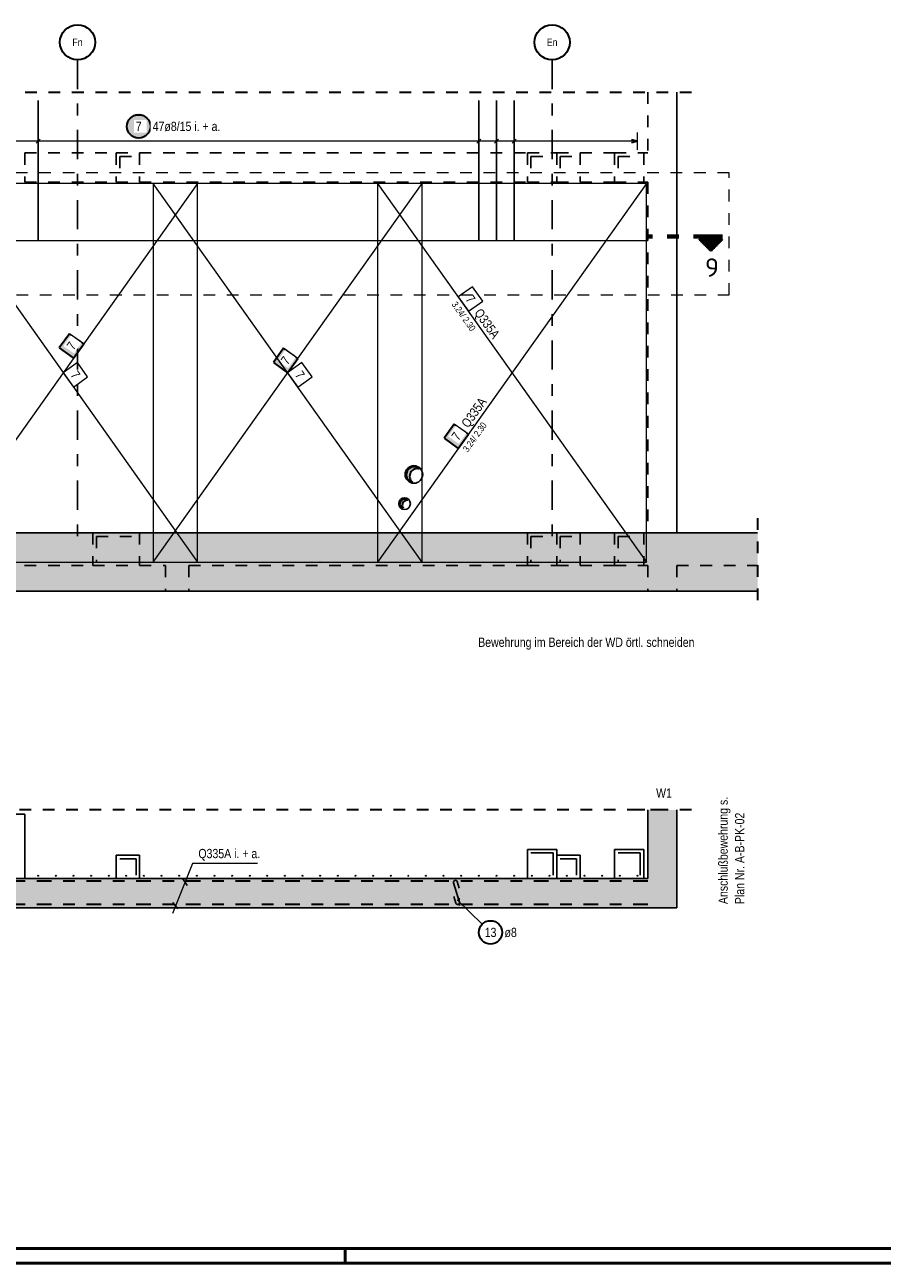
# Model space of a CAD drawing. Header units: millimetres. Extents: x 0 to 44.7, y 0 to 21.
# Tile 12 of 19: x 26.8 to 34.1, y 0 to 10.6. Entities that reach past the tile are written whole.
import ezdxf
from ezdxf.enums import TextEntityAlignment as Align

# ---------------------------------------------------------------- set-up
doc = ezdxf.new("R2010")
doc.units = ezdxf.units.MM
for name, pattern in [('DASHDOT', [1, 0.5, -0.25, 0, -0.25]), ('DASHDOTX2', [2, 1, -0.5, 0, -0.5]), ('HIDDEN', [0.375, 0.25, -0.125])]:
    doc.linetypes.add(name, pattern=pattern)
for name, color, linetype, lineweight in [('Achsen', 7, 'Continuous', 20), ('Grundebene', 7, 'Continuous', 20), ('nplo Bewehrung', 7, 'Continuous', 20)]:
    doc.layers.add(name, color=color, linetype=linetype, lineweight=lineweight)
doc.styles.add('Arial Narrow', font='ARIALN.TTF')
doc.styles.add('isocp', font='isocp', dxfattribs={"width": 1.1})

msp = doc.modelspace()

# ---------------------------------------------------------------- hatches: boundary and pattern name
at = {"lineweight": 25, "true_color": 0xffffff}
msp.add_hatch(color=7, dxfattribs=at).paths.add_polyline_path([(27.843165, 9.72635), (27.843098, 9.730189), (27.842897, 9.734024), (27.842563, 9.737849), (27.842095, 9.741659), (27.841494, 9.745452), (27.840762, 9.749221), (27.839898, 9.752962), (27.838904, 9.756671), (27.837782, 9.760342), (27.836532, 9.763973), (27.835156, 9.767557), (27.833655, 9.771091), (27.832033, 9.774571), (27.83029, 9.777992), (27.828428, 9.78135), (27.826451, 9.784642), (27.82436, 9.787862), (27.822157, 9.791007), (27.819847, 9.794073), (27.81743, 9.797057), (27.814911, 9.799955), (27.812293, 9.802763), (27.809578, 9.805478), (27.80677, 9.808096), (27.803872, 9.810615), (27.800888, 9.813032), (27.797822, 9.815342), (27.794677, 9.817545), (27.791457, 9.819636), (27.788165, 9.821613), (27.784807, 9.823475), (27.781386, 9.825218), (27.777906, 9.82684), (27.774372, 9.828341), (27.770788, 9.829717), (27.767157, 9.830967), (27.763486, 9.832089), (27.759777, 9.833083), (27.756036, 9.833947), (27.752267, 9.834679), (27.748474, 9.83528), (27.744664, 9.835748), (27.740839, 9.836082), (27.737004, 9.836283), (27.733165, 9.83635), (27.729326, 9.836283), (27.725492, 9.836082), (27.721667, 9.835748), (27.717856, 9.83528), (27.714064, 9.834679), (27.710295, 9.833947), (27.706554, 9.833083), (27.702845, 9.832089), (27.699174, 9.830967), (27.695543, 9.829717), (27.691959, 9.828341), (27.688424, 9.82684), (27.684945, 9.825218), (27.681524, 9.823475), (27.678165, 9.821613), (27.674874, 9.819636), (27.671654, 9.817545), (27.668509, 9.815342), (27.665443, 9.813032), (27.662459, 9.810615), (27.659561, 9.808096), (27.656753, 9.805478), (27.654038, 9.802763), (27.651419, 9.799955), (27.648901, 9.797057), (27.646484, 9.794073), (27.644174, 9.791007), (27.641971, 9.787862), (27.63988, 9.784642), (27.637903, 9.78135), (27.636041, 9.777992), (27.634298, 9.774571), (27.632675, 9.771091), (27.631175, 9.767557), (27.629799, 9.763973), (27.628549, 9.760342), (27.627427, 9.756671), (27.626433, 9.752962), (27.625569, 9.749221), (27.624837, 9.745452), (27.624236, 9.741659), (27.623768, 9.737849), (27.623433, 9.734024), (27.623232, 9.730189), (27.623165, 9.72635), (27.623232, 9.722511), (27.623433, 9.718677), (27.623768, 9.714852), (27.624236, 9.711041), (27.624837, 9.707249), (27.625569, 9.70348), (27.626433, 9.699739), (27.627427, 9.69603), (27.628549, 9.692359), (27.629799, 9.688728), (27.631175, 9.685144), (27.632675, 9.681609), (27.634298, 9.67813), (27.636041, 9.674709), (27.637903, 9.67135), (27.63988, 9.668059), (27.641971, 9.664839), (27.644174, 9.661694), (27.646484, 9.658628), (27.648901, 9.655644), (27.651419, 9.652746), (27.654038, 9.649938), (27.656753, 9.647223), (27.659561, 9.644604), (27.662459, 9.642086), (27.665443, 9.639669), (27.668509, 9.637359), (27.671654, 9.635156), (27.674874, 9.633065), (27.678165, 9.631088), (27.681524, 9.629226), (27.684945, 9.627483), (27.688424, 9.62586), (27.691959, 9.62436), (27.695543, 9.622984), (27.699174, 9.621734), (27.702845, 9.620612), (27.706554, 9.619618), (27.710295, 9.618754), (27.714064, 9.618022), (27.717856, 9.617421), (27.721667, 9.616953), (27.725492, 9.616618), (27.729326, 9.616417), (27.733165, 9.61635), (27.737004, 9.616417), (27.740839, 9.616618), (27.744664, 9.616953), (27.748474, 9.617421), (27.752267, 9.618022), (27.756036, 9.618754), (27.759777, 9.619618), (27.763486, 9.620612), (27.767157, 9.621734), (27.770788, 9.622984), (27.774372, 9.62436), (27.777906, 9.62586), (27.781386, 9.627483), (27.784807, 9.629226), (27.788165, 9.631088), (27.791457, 9.633065), (27.794677, 9.635156), (27.797822, 9.637359), (27.800888, 9.639669), (27.803872, 9.642086), (27.80677, 9.644604), (27.809578, 9.647223), (27.812293, 9.649938), (27.814911, 9.652746), (27.81743, 9.655644), (27.819847, 9.658628), (27.822157, 9.661694), (27.82436, 9.664839), (27.826451, 9.668059), (27.828428, 9.67135), (27.83029, 9.674709), (27.832033, 9.67813), (27.833655, 9.681609), (27.835156, 9.685144), (27.836532, 9.688728), (27.837782, 9.692359), (27.838904, 9.69603), (27.839898, 9.699739), (27.840762, 9.70348), (27.841494, 9.707249), (27.842095, 9.711041), (27.842563, 9.714852), (27.842897, 9.718677)])
at = {"lineweight": 50}
h = msp.add_hatch(dxfattribs=at)
h.set_pattern_fill('Mau', color=4, scale=0.01, angle=270, style=0, pattern_type=2)
h.set_pattern_definition([(270, (0, 0), (0.01, -2e-18), [])])
h.paths.add_polyline_path([(32.528163, 8.758196), (32.628163, 8.658196), (32.728163, 8.758196)])
at = {"lineweight": 35, "true_color": 0xffffff}
for points in [[(27.140949, 7.952788), (27.054121, 7.830474), (27.176436, 7.743646), (27.263264, 7.86596)], [(28.972215, 7.827787), (28.885387, 7.705472), (29.007701, 7.618644), (29.094529, 7.740958)]]:
    msp.add_hatch(color=7, dxfattribs=at).paths.add_polyline_path(points)
at = {"lineweight": 18, "true_color": 0xffffff}
msp.add_hatch(color=7, dxfattribs=at).paths.add_polyline_path([(30.432212, 7.179787), (30.345384, 7.057472), (30.467699, 6.970644), (30.554527, 7.092959)])
at = {"lineweight": 50, "true_color": 0xcccccc}
h = msp.add_hatch(color=254, dxfattribs=at)
h.paths.add_polyline_path([(30.135396, 6.795974), (30.134495, 6.79682), (30.133577, 6.797649), (30.132645, 6.798461), (30.131697, 6.799256), (30.130735, 6.800033), (30.129759, 6.800792), (30.128769, 6.801533), (30.127765, 6.802256), (30.126748, 6.80296), (30.125719, 6.803645), (30.124677, 6.804311), (30.123622, 6.804957), (30.122556, 6.805584), (30.121479, 6.806191), (30.120391, 6.806778), (30.119291, 6.807344), (30.118182, 6.807891), (30.117063, 6.808416), (30.115934, 6.808921), (30.114796, 6.809405), (30.113649, 6.809868), (30.112494, 6.810309), (30.111331, 6.810729), (30.11016, 6.811128), (30.108982, 6.811505), (30.107797, 6.81186), (30.106606, 6.812193), (30.10541, 6.812503), (30.104207, 6.812792), (30.102999, 6.813059), (30.101787, 6.813303), (30.10057, 6.813524), (30.09935, 6.813723), (30.098126, 6.8139), (30.096899, 6.814053), (30.095669, 6.814184), (30.094437, 6.814293), (30.093204, 6.814378), (30.091969, 6.814441), (30.090733, 6.81448), (30.089496, 6.814497), (30.088259, 6.814491), (30.087023, 6.814463), (30.085788, 6.814411), (30.084553, 6.814336), (30.08332, 6.814239), (30.08209, 6.814119), (30.080861, 6.813976), (30.079636, 6.81381), (30.078413, 6.813622), (30.077195, 6.813412), (30.07598, 6.813178), (30.07477, 6.812923), (30.073565, 6.812645), (30.072366, 6.812344), (30.071172, 6.812022), (30.069984, 6.811678), (30.068803, 6.811311), (30.067629, 6.810923), (30.066462, 6.810513), (30.065303, 6.810082), (30.064152, 6.80963), (30.06301, 6.809156), (30.061877, 6.808661), (30.060753, 6.808145), (30.059638, 6.807609), (30.058534, 6.807052), (30.057441, 6.806474), (30.056358, 6.805877), (30.055286, 6.80526), (30.054226, 6.804623), (30.053178, 6.803966), (30.052143, 6.80329), (30.05112, 6.802596), (30.05011, 6.801882), (30.049113, 6.80115), (30.04813, 6.800399), (30.047162, 6.799631), (30.046207, 6.798844), (30.045267, 6.798041), (30.044343, 6.79722), (30.043433, 6.796381), (30.042539, 6.795527), (30.041662, 6.794656), (30.0408, 6.793768), (30.039955, 6.792866), (30.039127, 6.791947), (30.038316, 6.791013), (30.037523, 6.790065), (30.036747, 6.789102), (30.035989, 6.788125), (30.035249, 6.787134), (30.034528, 6.78613), (30.033825, 6.785112), (30.033141, 6.784081), (30.032477, 6.783038), (30.031832, 6.781983), (30.031206, 6.780917), (30.030601, 6.779838), (30.030015, 6.778749), (30.02945, 6.777649), (30.028905, 6.776539), (30.02838, 6.775419), (30.027877, 6.77429), (30.027394, 6.773151), (30.026933, 6.772004), (30.026493, 6.770848), (30.026074, 6.769684), (30.025677, 6.768513), (30.025302, 6.767335), (30.024949, 6.76615), (30.024617, 6.764959), (30.024308, 6.763761), (30.02402, 6.762558), (30.023756, 6.76135), (30.023513, 6.760138), (30.023293, 6.758921), (30.023095, 6.7577), (30.022921, 6.756476), (30.022768, 6.755249), (30.022639, 6.754019), (30.022532, 6.752787), (30.022448, 6.751553), (30.022387, 6.750318), (30.022349, 6.749082), (30.022333, 6.747845), (30.022341, 6.746609), (30.022371, 6.745372), (30.022424, 6.744137), (30.0225, 6.742903), (30.022599, 6.74167), (30.022721, 6.740439), (30.022865, 6.739211), (30.023032, 6.737986), (30.023222, 6.736764), (30.023434, 6.735545), (30.023669, 6.734331), (30.023926, 6.733122), (30.024206, 6.731917), (30.024507, 6.730718), (30.024831, 6.729524), (30.025177, 6.728337), (30.025545, 6.727156), (30.025934, 6.725983), (30.026346, 6.724816), (30.026778, 6.723658), (30.027232, 6.722508), (30.027708, 6.721366), (30.028204, 6.720233), (30.028721, 6.71911), (30.029259, 6.717996), (30.029817, 6.716893), (30.030396, 6.7158), (30.030994, 6.714718), (30.031613, 6.713647), (30.032251, 6.712588), (30.032909, 6.711541), (30.033586, 6.710506), (30.034282, 6.709484), (30.034997, 6.708475), (30.035731, 6.707479), (30.036482, 6.706497), (30.037252, 6.705529), (30.03804, 6.704576), (30.038845, 6.703637), (30.039667, 6.702713), (30.040506, 6.701805), (30.041362, 6.700912), (30.042234, 6.700035), (30.043122, 6.699175), (30.044026, 6.698331), (30.044946, 6.697504), (30.04588, 6.696694), (30.04683, 6.695902), (30.047793, 6.695127), (30.048772, 6.69437), (30.049763, 6.693632), (30.050769, 6.692912), (30.051787, 6.69221), (30.052819, 6.691528), (30.053862, 6.690865), (30.054918, 6.690221), (30.055986, 6.689597), (30.057065, 6.688993), (30.058155, 6.688408), (30.059255, 6.687844), (30.060366, 6.687301), (30.061487, 6.686778), (30.062617, 6.686276), (30.063756, 6.685795), (30.064904, 6.685335), (30.06606, 6.684896), (30.067224, 6.684479), (30.068396, 6.684083), (30.069575, 6.683709), (30.07076, 6.683357), (30.071952, 6.683027), (30.07315, 6.682719), (30.074353, 6.682434), (30.073489, 6.683176), (30.072639, 6.683933), (30.071801, 6.684705), (30.070977, 6.685492), (30.070167, 6.686292), (30.069371, 6.687107), (30.06859, 6.687935), (30.067823, 6.688777), (30.06707, 6.689632), (30.066332, 6.690499), (30.06561, 6.69138), (30.064903, 6.692273), (30.064212, 6.693178), (30.063536, 6.694095), (30.062877, 6.695023), (30.062234, 6.695963), (30.061607, 6.696914), (30.060996, 6.697875), (30.060403, 6.698847), (30.059826, 6.69983), (30.059267, 6.700822), (30.058725, 6.701823), (30.058201, 6.702834), (30.057694, 6.703854), (30.057204, 6.704883), (30.056733, 6.705919), (30.05628, 6.706964), (30.055845, 6.708017), (30.055429, 6.709077), (30.055031, 6.710144), (30.054651, 6.711218), (30.05429, 6.712298), (30.053948, 6.713384), (30.053625, 6.714476), (30.053321, 6.715574), (30.053036, 6.716676), (30.05277, 6.717784), (30.052524, 6.718896), (30.052297, 6.720012), (30.052089, 6.721132), (30.051901, 6.722255), (30.051732, 6.723381), (30.051583, 6.72451), (30.051453, 6.725642), (30.051343, 6.726775), (30.051253, 6.727911), (30.051183, 6.729047), (30.051132, 6.730185), (30.051101, 6.731323), (30.05109, 6.732462), (30.051099, 6.733601), (30.051127, 6.73474), (30.051176, 6.735877), (30.051243, 6.737014), (30.051331, 6.73815), (30.051439, 6.739284), (30.051566, 6.740415), (30.051712, 6.741545), (30.051879, 6.742672), (30.052064, 6.743795), (30.05227, 6.744915), (30.052494, 6.746032), (30.052739, 6.747144), (30.053002, 6.748252), (30.053285, 6.749356), (30.053586, 6.750454), (30.053907, 6.751547), (30.054247, 6.752634), (30.054605, 6.753715), (30.054982, 6.754789), (30.055378, 6.755857), (30.055792, 6.756918), (30.056225, 6.757971), (30.056676, 6.759017), (30.057145, 6.760055), (30.057632, 6.761085), (30.058136, 6.762106), (30.058659, 6.763118), (30.059199, 6.76412), (30.059756, 6.765114), (30.06033, 6.766097), (30.060922, 6.76707), (30.06153, 6.768033), (30.062155, 6.768986), (30.062796, 6.769927), (30.063453, 6.770857), (30.064127, 6.771775), (30.064816, 6.772682), (30.065521, 6.773576), (30.066242, 6.774458), (30.066977, 6.775327), (30.067728, 6.776184), (30.068493, 6.777027), (30.069273, 6.777857), (30.070068, 6.778673), (30.070876, 6.779476), (30.071698, 6.780264), (30.072534, 6.781038), (30.073383, 6.781797), (30.074245, 6.782541), (30.075119, 6.78327), (30.076007, 6.783984), (30.076906, 6.784683), (30.077818, 6.785365), (30.078741, 6.786032), (30.079676, 6.786683), (30.080622, 6.787317), (30.081579, 6.787935), (30.082546, 6.788536), (30.083524, 6.78912), (30.084512, 6.789687), (30.085509, 6.790237), (30.086516, 6.790769), (30.087531, 6.791284), (30.088556, 6.791781), (30.089589, 6.79226), (30.090631, 6.792722), (30.09168, 6.793165), (30.092736, 6.79359), (30.0938, 6.793996), (30.094871, 6.794384), (30.095948, 6.794753), (30.097032, 6.795104), (30.098122, 6.795435), (30.099217, 6.795748), (30.100317, 6.796041), (30.101422, 6.796316), (30.102532, 6.796571), (30.103647, 6.796807), (30.104765, 6.797023), (30.105886, 6.79722), (30.107011, 6.797398), (30.108139, 6.797556), (30.10927, 6.797694), (30.110402, 6.797813), (30.111537, 6.797912), (30.112673, 6.797991), (30.11381, 6.79805), (30.114949, 6.79809), (30.116087, 6.79811), (30.117226, 6.79811), (30.118365, 6.798091), (30.119503, 6.798052), (30.12064, 6.797993), (30.121777, 6.797914), (30.122911, 6.797815), (30.124044, 6.797697), (30.125174, 6.797559), (30.126302, 6.797402), (30.127427, 6.797224), (30.128549, 6.797028), (30.129667, 6.796812), (30.130782, 6.796576), (30.131892, 6.796322), (30.132997, 6.796048), (30.134098, 6.795755), (30.135193, 6.795443), (30.136283, 6.795111)])
h.paths.add_polyline_path([(30.031008, 6.528264), (30.030469, 6.52869), (30.029922, 6.529105), (30.029369, 6.529511), (30.028808, 6.529907), (30.02824, 6.530293), (30.027665, 6.530669), (30.027084, 6.531035), (30.026496, 6.53139), (30.025903, 6.531735), (30.025303, 6.532069), (30.024697, 6.532392), (30.024085, 6.532704), (30.023469, 6.533006), (30.022846, 6.533296), (30.022219, 6.533576), (30.021587, 6.533844), (30.02095, 6.534101), (30.020309, 6.534346), (30.019664, 6.53458), (30.019014, 6.534803), (30.018361, 6.535014), (30.017704, 6.535213), (30.017043, 6.535401), (30.01638, 6.535576), (30.015713, 6.53574), (30.015043, 6.535892), (30.014371, 6.536033), (30.013696, 6.536161), (30.01302, 6.536277), (30.012341, 6.536381), (30.011661, 6.536473), (30.010979, 6.536553), (30.010295, 6.53662), (30.009611, 6.536676), (30.008926, 6.536719), (30.00824, 6.53675), (30.007554, 6.536769), (30.006867, 6.536776), (30.00618, 6.53677), (30.005494, 6.536752), (30.004808, 6.536722), (30.004123, 6.53668), (30.003438, 6.536626), (30.002755, 6.536559), (30.002073, 6.536481), (30.001392, 6.53639), (30.000713, 6.536287), (30.000036, 6.536172), (29.999362, 6.536045), (29.998689, 6.535906), (29.998019, 6.535755), (29.997352, 6.535592), (29.996688, 6.535418), (29.996028, 6.535231), (29.99537, 6.535033), (29.994716, 6.534823), (29.994067, 6.534602), (29.993421, 6.534369), (29.992779, 6.534124), (29.992142, 6.533868), (29.991509, 6.533601), (29.990882, 6.533323), (29.990259, 6.533033), (29.989642, 6.532733), (29.98903, 6.532421), (29.988424, 6.532099), (29.987823, 6.531766), (29.987229, 6.531423), (29.98664, 6.531068), (29.986059, 6.530704), (29.985483, 6.530329), (29.984915, 6.529944), (29.984353, 6.529549), (29.983799, 6.529144), (29.983252, 6.528729), (29.982712, 6.528304), (29.98218, 6.52787), (29.981656, 6.527427), (29.98114, 6.526974), (29.980632, 6.526512), (29.980132, 6.526042), (29.979641, 6.525562), (29.979158, 6.525074), (29.978684, 6.524577), (29.978219, 6.524072), (29.977763, 6.523558), (29.977316, 6.523037), (29.976879, 6.522508), (29.976451, 6.521971), (29.976032, 6.521426), (29.975624, 6.520875), (29.975225, 6.520316), (29.974837, 6.519749), (29.974458, 6.519177), (29.97409, 6.518597), (29.973732, 6.518011), (29.973384, 6.517419), (29.973048, 6.516821), (29.972721, 6.516216), (29.972406, 6.515606), (29.972102, 6.514991), (29.971808, 6.51437), (29.971526, 6.513744), (29.971255, 6.513114), (29.970995, 6.512478), (29.970747, 6.511838), (29.970509, 6.511194), (29.970284, 6.510545), (29.97007, 6.509893), (29.969867, 6.509237), (29.969677, 6.508577), (29.969498, 6.507914), (29.969331, 6.507248), (29.969176, 6.506579), (29.969032, 6.505908), (29.968901, 6.505234), (29.968782, 6.504558), (29.968675, 6.503879), (29.96858, 6.503199), (29.968497, 6.502518), (29.968426, 6.501835), (29.968367, 6.501151), (29.96832, 6.500466), (29.968286, 6.49978), (29.968264, 6.499094), (29.968254, 6.498407), (29.968256, 6.497721), (29.968271, 6.497034), (29.968298, 6.496348), (29.968337, 6.495663), (29.968388, 6.494978), (29.968451, 6.494294), (29.968527, 6.493612), (29.968614, 6.492931), (29.968714, 6.492251), (29.968826, 6.491574), (29.96895, 6.490899), (29.969085, 6.490226), (29.969233, 6.489555), (29.969393, 6.488887), (29.969564, 6.488223), (29.969748, 6.487561), (29.969943, 6.486903), (29.97015, 6.486248), (29.970368, 6.485597), (29.970598, 6.48495), (29.970839, 6.484307), (29.971092, 6.483669), (29.971356, 6.483035), (29.971632, 6.482406), (29.971918, 6.481782), (29.972216, 6.481163), (29.972524, 6.48055), (29.972844, 6.479942), (29.973174, 6.47934), (29.973515, 6.478744), (29.973866, 6.478154), (29.974228, 6.477571), (29.9746, 6.476994), (29.974983, 6.476423), (29.975375, 6.47586), (29.975778, 6.475304), (29.97619, 6.474755), (29.976612, 6.474213), (29.977043, 6.473679), (29.977484, 6.473153), (29.977935, 6.472634), (29.978394, 6.472124), (29.978863, 6.471622), (29.97934, 6.471129), (29.979826, 6.470644), (29.98032, 6.470167), (29.980823, 6.4697), (29.981335, 6.469241), (29.981854, 6.468792), (29.982381, 6.468352), (29.982916, 6.467922), (29.983458, 6.467501), (29.984008, 6.46709), (29.984566, 6.466689), (29.98513, 6.466297), (29.985701, 6.465916), (29.986279, 6.465545), (29.986863, 6.465184), (29.987453, 6.464834), (29.98805, 6.464495), (29.988653, 6.464166), (29.989261, 6.463848), (29.989875, 6.46354), (29.990495, 6.463244), (29.991119, 6.462959), (29.991749, 6.462685), (29.992383, 6.462422), (29.993022, 6.46217), (29.993665, 6.46193), (29.994313, 6.461701), (29.994964, 6.461484), (29.995619, 6.461279), (29.996278, 6.461085), (29.995849, 6.46167), (29.995431, 6.462261), (29.995023, 6.46286), (29.994626, 6.463466), (29.994239, 6.464079), (29.993863, 6.464698), (29.993497, 6.465324), (29.993143, 6.465956), (29.992799, 6.466594), (29.992467, 6.467238), (29.992146, 6.467888), (29.991836, 6.468543), (29.991538, 6.469203), (29.991251, 6.469869), (29.990975, 6.470539), (29.990712, 6.471214), (29.99046, 6.471894), (29.99022, 6.472577), (29.989991, 6.473265), (29.989775, 6.473957), (29.989571, 6.474652), (29.989379, 6.475351), (29.989199, 6.476053), (29.989031, 6.476758), (29.988875, 6.477466), (29.988732, 6.478176), (29.988601, 6.478889), (29.988483, 6.479604), (29.988377, 6.48032), (29.988283, 6.481039), (29.988202, 6.481759), (29.988133, 6.48248), (29.988077, 6.483203), (29.988033, 6.483926), (29.988002, 6.48465), (29.987984, 6.485375), (29.987978, 6.486099), (29.987984, 6.486824), (29.988003, 6.487548), (29.988035, 6.488272), (29.988079, 6.488996), (29.988136, 6.489718), (29.988206, 6.490439), (29.988287, 6.49116), (29.988382, 6.491878), (29.988488, 6.492595), (29.988608, 6.49331), (29.988739, 6.494022), (29.988883, 6.494732), (29.989039, 6.49544), (29.989208, 6.496145), (29.989388, 6.496847), (29.989581, 6.497545), (29.989786, 6.49824), (29.990003, 6.498932), (29.990232, 6.499619), (29.990472, 6.500303), (29.990725, 6.500982), (29.990989, 6.501657), (29.991265, 6.502327), (29.991553, 6.502992), (29.991852, 6.503652), (29.992162, 6.504307), (29.992484, 6.504956), (29.992817, 6.5056), (29.993161, 6.506238), (29.993516, 6.50687), (29.993882, 6.507495), (29.994259, 6.508114), (29.994646, 6.508726), (29.995044, 6.509332), (29.995452, 6.509931), (29.995871, 6.510522), (29.9963, 6.511106), (29.996739, 6.511683), (29.997188, 6.512252), (29.997647, 6.512813), (29.998115, 6.513365), (29.998593, 6.51391), (29.99908, 6.514447), (29.999577, 6.514974), (30.000083, 6.515494), (30.000597, 6.516004), (30.00112, 6.516505), (30.001652, 6.516997), (30.002193, 6.51748), (30.002741, 6.517954), (30.003298, 6.518417), (30.003863, 6.518871), (30.004435, 6.519316), (30.005016, 6.51975), (30.005603, 6.520174), (30.006198, 6.520588), (30.0068, 6.520991), (30.007409, 6.521384), (30.008024, 6.521767), (30.008646, 6.522138), (30.009275, 6.522499), (30.00991, 6.522849), (30.01055, 6.523188), (30.011197, 6.523515), (30.011849, 6.523832), (30.012506, 6.524137), (30.013168, 6.52443), (30.013836, 6.524712), (30.014508, 6.524983), (30.015185, 6.525241), (30.015867, 6.525488), (30.016552, 6.525723), (30.017241, 6.525947), (30.017935, 6.526158), (30.018631, 6.526357), (30.019332, 6.526544), (30.020035, 6.526719), (30.020741, 6.526881), (30.02145, 6.527032), (30.022161, 6.52717), (30.022875, 6.527295), (30.023591, 6.527409), (30.024308, 6.527509), (30.025028, 6.527598), (30.025748, 6.527674), (30.02647, 6.527737), (30.027193, 6.527788), (30.027917, 6.527826), (30.028641, 6.527852), (30.029365, 6.527865), (30.03009, 6.527866), (30.030815, 6.527854), (30.031539, 6.527829)])
at = {"layer": 'Grundebene', "lineweight": 50, "true_color": 0xd7ffd7}
for points in [[(22.810363, 5.748655), (33.027421, 5.748655), (33.027421, 6.248655), (22.810359, 6.248655)], [(32.3377, 3.041108), (32.0877, 3.041108), (32.0877, 3.878619), (32.3377, 3.878619)], [(32.0877, 3.291108), (32.0877, 3.041108), (25.010359, 3.041108), (25.010359, 3.291108)]]:
    msp.add_hatch(color=254, dxfattribs=at).paths.add_polyline_path(points)

# ---------------------------------------------------------------- linework, layer by layer
at = {"color": 2, "linetype": 'HIDDEN', "lineweight": 35, "ltscale": 0.25}
for p, q in [((21.963043, 10.020068), (32.462599, 10.020068)), ((33.027421, 6.373655), (33.027421, 5.623655)), ((32.2127, 3.878619), (22.685461, 3.878619)), ((32.4627, 3.878619), (31.9627, 3.878619))]:
    msp.add_line(p, q, dxfattribs=at)
at = {"color": 3, "linetype": 'HIDDEN', "lineweight": 25, "ltscale": 0.25}
for p, q in [((32.087599, 10.020068), (32.087599, 9.498649)), ((26.760359, 9.498655), (27.541693, 9.498655)), ((26.760359, 9.498655), (26.760359, 9.248655)), ((27.541693, 9.498655), (27.741693, 9.498655)), ((27.541693, 9.498655), (27.541693, 9.248655)), ((27.741693, 9.498655), (31.059147, 9.498655)), ((27.741696, 9.498655), (27.741696, 9.248655)), ((31.059147, 9.498655), (31.309147, 9.498655)), ((31.05915, 9.498655), (31.05915, 9.248655)), ((31.309147, 9.498655), (31.509148, 9.498655)), ((31.309151, 9.498655), (31.309151, 9.248655)), ((31.509148, 9.498655), (31.804103, 9.498655)), ((31.509151, 9.498655), (31.509151, 9.248655)), ((31.804103, 9.498655), (32.054103, 9.498655)), ((31.804103, 9.498655), (31.804103, 9.248655)), ((32.054103, 9.498655), (32.087599, 9.498655)), ((32.054103, 9.498655), (32.054103, 9.248655)), ((26.760359, 9.248655), (27.541693, 9.248655)), ((27.541693, 9.248655), (27.741693, 9.248655)), ((27.741693, 9.248655), (31.059147, 9.248655)), ((31.059147, 9.248655), (31.309147, 9.248655)), ((31.309147, 9.248655), (31.509148, 9.248655)), ((31.509148, 9.248655), (31.804103, 9.248655)), ((31.804103, 9.248655), (32.054103, 9.248655)), ((32.054103, 9.248655), (32.0877, 9.248655)), ((32.0877, 9.248655), (32.0877, 6.248655)), ((27.341694, 6.248655), (27.341694, 5.968649)), ((27.741696, 6.248655), (27.741696, 5.968649)), ((31.05915, 6.248655), (31.05915, 5.968649)), ((31.309151, 6.248655), (31.309151, 5.968649)), ((31.509151, 6.248655), (31.509151, 5.968655)), ((31.804103, 6.248655), (31.804103, 5.968649)), ((32.054103, 6.248655), (32.054103, 5.968649)), ((26.757942, 5.968655), (27.341694, 5.968655)), ((27.341694, 5.968655), (27.741696, 5.968655)), ((27.741696, 5.968655), (27.962642, 5.968655)), ((27.962642, 5.968649), (27.962642, 5.748655)), ((28.162642, 5.968655), (31.05915, 5.968655)), ((28.162642, 5.968649), (28.162642, 5.748655)), ((31.05915, 5.968655), (31.30915, 5.968655)), ((31.30915, 5.968655), (31.804103, 5.968655)), ((31.804103, 5.968655), (32.054103, 5.968655)), ((32.054103, 5.968655), (32.087599, 5.968655)), ((32.087599, 5.968655), (32.087599, 5.748655)), ((32.337599, 5.968655), (33.027421, 5.968655)), ((32.337599, 5.968655), (32.337599, 5.748655)), ((27.541693, 3.290282), (27.541693, 3.291108)), ((27.741693, 3.290281), (27.541693, 3.290281)), ((27.741693, 3.290282), (27.741693, 3.291108)), ((31.059147, 3.290281), (31.059147, 3.291108)), ((31.309148, 3.290281), (31.059147, 3.290281)), ((31.309147, 3.290281), (31.309147, 3.291108)), ((31.509148, 3.290281), (31.309148, 3.290281)), ((31.509148, 3.290282), (31.509148, 3.291108)), ((31.804103, 3.290546), (31.804103, 3.291108)), ((32.054103, 3.290546), (31.804103, 3.290546)), ((32.054103, 3.290546), (32.054103, 3.291108))]:
    msp.add_line(p, q, dxfattribs=at)
at = {"color": 3, "linetype": 'Continuous', "lineweight": 25}
for p, q in [((32.337599, 10.020068), (32.337599, 9.498649)), ((26.873687, 9.948655), (26.873687, 8.748655)), ((30.64311, 9.948655), (30.64311, 8.748655)), ((30.793887, 9.948655), (30.793887, 8.748655)), ((30.944664, 9.948655), (30.944664, 8.748655)), ((26.856009, 9.582322), (26.891365, 9.617678)), ((30.625433, 9.582322), (30.660788, 9.617678)), ((30.77621, 9.582322), (30.811565, 9.617678)), ((30.926987, 9.582322), (30.962342, 9.617678)), ((32.000103, 9.6), (31.950103, 9.613397)), ((31.950103, 9.586603), (32.000103, 9.6)), ((32.337599, 9.498655), (32.3377, 9.498655)), ((32.3377, 9.498655), (32.3377, 9.248655)), ((32.3377, 9.248655), (32.3377, 6.248655)), ((26.760359, 3.841108), (25.260359, 3.841108)), ((26.760359, 3.291108), (26.760359, 3.841108)), ((31.309147, 3.540281), (31.059147, 3.540281)), ((31.059147, 3.291108), (31.059147, 3.540281)), ((31.309147, 3.490282), (31.309147, 3.540281)), ((32.054103, 3.540546), (31.804103, 3.540546)), ((31.804103, 3.291108), (31.804103, 3.540546)), ((32.054103, 3.291108), (32.054103, 3.540546)), ((27.741693, 3.490282), (27.541693, 3.490282)), ((27.541693, 3.291108), (27.541693, 3.490282)), ((27.741693, 3.291108), (27.741693, 3.490282)), ((31.309147, 3.291108), (31.309147, 3.490282)), ((31.509148, 3.490282), (31.309148, 3.490282)), ((31.509148, 3.291108), (31.509148, 3.490282)), ((28.110497, 3.287653), (28.147265, 3.231976)), ((30.427351, 3.255653), (30.47688, 3.089895)), ((30.475213, 3.20761), (30.458003, 3.264841)), ((28.026457, 3.085956), (28.068477, 3.03133)), ((30.446227, 3.080706), (30.429018, 3.137937)), ((30.475921, 3.123379), (30.476502, 3.060882))]:
    msp.add_line(p, q, dxfattribs=at)
at = {"color": 5, "linetype": 'Continuous', "lineweight": 18}
for p, q in [((26.873687, 9.525), (26.873687, 9.675)), ((30.64311, 9.525), (30.64311, 9.675)), ((30.793887, 9.525), (30.793887, 9.675)), ((30.944664, 9.525), (30.944664, 9.675)), ((32.000103, 9.525), (32.000103, 9.675)), ((32.000103, 9.6), (25.064364, 9.6)), ((28.19514, 3.4188), (28.021749, 2.992754)), ((28.749991, 3.4188), (28.19514, 3.4188)), ((30.671415, 2.900523), (30.45837, 3.109643))]:
    msp.add_line(p, q, dxfattribs=at)
at = {"color": 9, "linetype": 'HIDDEN', "lineweight": 0, "ltscale": 0.25}
for p, q in [((32.783364, 9.330119), (22.088043, 9.330119)), ((32.783364, 8.284993), (32.783364, 9.330119)), ((22.088043, 8.284993), (32.783364, 8.284993))]:
    msp.add_line(p, q, dxfattribs=at)
at = {"color": 7, "linetype": 'Continuous', "lineweight": 18}
for p, q in [((28.2377, 9.238646), (25.937703, 9.238646)), ((28.2377, 9.238646), (26.115172, 6.248646)), ((30.1577, 9.238646), (27.857703, 9.238646)), ((27.857703, 9.238646), (27.857703, 5.998641)), ((27.857703, 5.998641), (30.1577, 9.238646)), ((28.2377, 5.998646), (28.2377, 9.238646)), ((32.077696, 9.238647), (29.7777, 9.238647)), ((29.7777, 9.238647), (29.7777, 5.998643)), ((32.077696, 9.238647), (29.7777, 5.998643)), ((30.1577, 5.998641), (30.1577, 9.238646)), ((30.1577, 9.238646), (30.1577, 9.238646)), ((32.077696, 5.998643), (32.077696, 9.238647)), ((26.2877, 5.998646), (28.2377, 5.998646)), ((27.857703, 5.998641), (30.1577, 5.998641)), ((28.2377, 5.998646), (28.2377, 5.998646)), ((29.7777, 5.998643), (32.077696, 5.998643)), ((29.7777, 5.998643), (29.7777, 5.998643))]:
    msp.add_line(p, q, dxfattribs=at)
at = {"color": 9, "linetype": 'Continuous', "lineweight": 0}
for p, q in [((28.2377, 9.238646), (25.937703, 9.238646)), ((30.1577, 9.238646), (27.857703, 9.238646)), ((27.857703, 9.238646), (27.857703, 5.998641)), ((28.2377, 5.998646), (28.2377, 9.238646)), ((32.077696, 9.238647), (29.7777, 9.238647)), ((29.7777, 9.238647), (29.7777, 5.998643)), ((30.1577, 5.998641), (30.1577, 9.238646)), ((30.1577, 9.238646), (30.1577, 9.238646)), ((32.077696, 5.998643), (32.077696, 9.238647)), ((25.010359, 8.748655), (32.0877, 8.748655)), ((30.590013, 8.353474), (30.467699, 8.266646)), ((30.467699, 8.266646), (30.554527, 8.144331)), ((30.676841, 8.231159), (30.590013, 8.353474)), ((30.554527, 8.144331), (30.676841, 8.231159)), ((27.210016, 7.705474), (27.087701, 7.618646)), ((27.296844, 7.583159), (27.210016, 7.705474)), ((29.216844, 7.583157), (29.130016, 7.705472)), ((27.087701, 7.618646), (27.174529, 7.496331)), ((27.174529, 7.496331), (27.296844, 7.583159)), ((29.007701, 7.618644), (29.094529, 7.496329)), ((29.094529, 7.496329), (29.216844, 7.583157)), ((26.2877, 5.998646), (28.2377, 5.998646)), ((27.857703, 5.998641), (30.1577, 5.998641)), ((28.2377, 5.998646), (28.2377, 5.998646)), ((29.7777, 5.998643), (32.077696, 5.998643)), ((29.7777, 5.998643), (29.7777, 5.998643))]:
    msp.add_line(p, q, dxfattribs=at)
at = {"color": 1, "linetype": 'DASHDOTX2', "lineweight": 70, "ltscale": 0.25}
msp.add_line((32.728163, 8.783196), (32.078163, 8.783196), dxfattribs=at)
at = {"color": 2, "linetype": 'Continuous', "lineweight": 35}
for p, q in [((32.728163, 8.758196), (32.528163, 8.758196)), ((32.628163, 8.658196), (32.528163, 8.758196)), ((32.728163, 8.758196), (32.628163, 8.658196)), ((27.140949, 7.952788), (27.054121, 7.830474)), ((27.263264, 7.86596), (27.140949, 7.952788)), ((27.176436, 7.743646), (27.263264, 7.86596)), ((27.054121, 7.830474), (27.176436, 7.743646)), ((28.972215, 7.827787), (28.885387, 7.705472)), ((29.094529, 7.740958), (28.972215, 7.827787)), ((29.007701, 7.618644), (29.094529, 7.740958)), ((28.885387, 7.705472), (29.007701, 7.618644)), ((30.432212, 7.179787), (30.345384, 7.057472)), ((30.554527, 7.092959), (30.432212, 7.179787)), ((30.345384, 7.057472), (30.467699, 6.970644)), ((30.467699, 6.970644), (30.554527, 7.092959))]:
    msp.add_line(p, q, dxfattribs=at)
at = {"color": 2, "linetype": 'DASHDOT', "lineweight": 35, "ltscale": 0.25}
for p, q in [((32.0877, 3.26838), (25.279407, 3.26838)), ((32.0877, 3.06838), (25.275633, 3.06838))]:
    msp.add_line(p, q, dxfattribs=at)
at = {"color": 4, "linetype": 'Continuous', "lineweight": 50}
for p, q in [((0.5, 0.125), (43.625, 0.125)), ((0, 0), (43.75, 0))]:
    msp.add_line(p, q, dxfattribs=at)
at = {"color": 4, "linetype": 'Continuous', "lineweight": 50, "ltscale": 4}
msp.add_line((29.5, 0), (29.5, 0.125), dxfattribs=at)
at = {"color": 2, "linetype": 'Continuous', "lineweight": 35}
for centre in [(27.733165, 9.72635), (30.742854, 2.830473)]:
    msp.add_circle(centre, 0.1, dxfattribs=at)
at = {"color": 9, "linetype": 'Continuous', "lineweight": 0}
for centre in [(32.0877, 9.248649), (29.285348, 5.998643), (31.093898, 5.998643), (32.0877, 5.968649)]:
    msp.add_circle(centre, 0.00111, dxfattribs=at)
at = {"color": 3, "linetype": 'Continuous', "lineweight": 25}
for centre, radius in [((30.0877, 6.748655), 0.075), ((30.0077, 6.498655), 0.05)]:
    msp.add_circle(centre, radius, dxfattribs=at)
at = {"color": 2, "linetype": 'Continuous', "lineweight": 35}
for centre, radius, start, end in [((30.0892, 6.747631), 0.066867, 45.2406866, 257.1713108), ((30.11667, 6.732533), 0.06558, 72.5983606, 229.8136368), ((30.006835, 6.498194), 0.038581, 50.1853194, 254.1195241), ((30.029764, 6.486081), 0.041786, 87.5654279, 216.7394156)]:
    msp.add_arc(centre, radius, start, end, dxfattribs=at)
at = {"color": 3, "linetype": 'Continuous', "lineweight": 25}
for centre, start, end in [((30.442681, 3.260234), 16.736251, 196.636251), ((30.461549, 3.085314), 196.736251, 16.636251)]:
    msp.add_arc(centre, 0.016, start, end, dxfattribs=at)
at = {"layer": 'Achsen', "color": 3, "linetype": 'DASHDOTX2', "lineweight": 25, "ltscale": 0.25}
for p, q in [((27.210259, 10.295652), (27.210259, 6.106139)), ((31.270259, 10.295652), (31.270259, 6.106139))]:
    msp.add_line(p, q, dxfattribs=at)
at = {"layer": 'Achsen', "color": 3, "linetype": 'HIDDEN', "lineweight": 25, "ltscale": 0.25}
for p, q in [((27.571693, 9.468655), (27.711693, 9.468655)), ((27.571693, 9.468649), (27.571693, 9.278649)), ((31.089147, 9.468655), (31.279147, 9.468655)), ((31.08915, 9.468649), (31.08915, 9.278649)), ((31.339148, 9.468655), (31.479148, 9.468655)), ((31.339151, 9.468649), (31.339151, 9.278649)), ((31.834103, 9.468655), (32.024103, 9.468655)), ((31.834103, 9.468649), (31.834103, 9.278649)), ((27.371694, 6.218649), (27.711696, 6.218649)), ((27.371694, 6.218649), (27.371694, 5.998649)), ((31.08915, 6.218649), (31.27915, 6.218649)), ((31.08915, 6.218649), (31.08915, 5.998649)), ((31.339151, 6.218649), (31.479151, 6.218649)), ((31.339151, 6.218649), (31.339151, 5.998649)), ((31.834103, 6.218649), (32.024103, 6.218649)), ((31.834103, 6.218649), (31.834103, 5.998649))]:
    msp.add_line(p, q, dxfattribs=at)
at = {"layer": 'Achsen', "color": 3, "linetype": 'Continuous', "lineweight": 25}
for p, q in [((31.279147, 3.510281), (31.089147, 3.510281)), ((31.279147, 3.320281), (31.279147, 3.510281)), ((32.024103, 3.510546), (31.834103, 3.510546)), ((32.024103, 3.320546), (32.024103, 3.510546)), ((27.711693, 3.460282), (27.571693, 3.460282)), ((27.711693, 3.320282), (27.711693, 3.460282)), ((31.479148, 3.460282), (31.339148, 3.460282)), ((31.479148, 3.320282), (31.479148, 3.460282))]:
    msp.add_line(p, q, dxfattribs=at)
at = {"layer": 'Achsen', "color": 2, "linetype": 'Continuous', "lineweight": 35}
for centre in [(27.210259, 10.445652), (31.270259, 10.445652)]:
    msp.add_circle(centre, 0.15, dxfattribs=at)
at = {"layer": 'Grundebene', "color": 3, "linetype": 'Continuous', "lineweight": 25}
for p, q in [((22.810359, 6.248655), (33.027421, 6.248655)), ((22.810363, 5.748655), (33.027421, 5.748655)), ((32.0877, 3.291108), (32.0877, 3.878619)), ((32.3377, 3.041108), (32.3377, 3.878619)), ((32.0877, 3.291108), (25.260359, 3.291108)), ((32.0877, 3.041108), (25.010359, 3.041108)), ((32.3377, 3.041108), (32.0877, 3.041108))]:
    msp.add_line(p, q, dxfattribs=at)
at = {"layer": 'nplo Bewehrung', "color": 9, "linetype": 'Continuous', "lineweight": 0}
for centre in [(26.873687, 3.315108), (26.873687, 3.315108), (27.024464, 3.315108), (27.024464, 3.315108), (27.175241, 3.315108), (27.175241, 3.315108), (27.326018, 3.315108), (27.326018, 3.315108), (27.476795, 3.315108), (27.476795, 3.315108), (27.627572, 3.315108), (27.627572, 3.315108), (27.778348, 3.315108), (27.778348, 3.315108), (27.929125, 3.315108), (27.929125, 3.315108), (28.079902, 3.315108), (28.079902, 3.315108), (28.230679, 3.315108), (28.230679, 3.315108), (28.381456, 3.315108), (28.381456, 3.315108), (28.532233, 3.315108), (28.532233, 3.315108), (28.68301, 3.315108), (28.68301, 3.315108), (28.833787, 3.315108), (28.833787, 3.315108), (28.984564, 3.315108), (28.984564, 3.315108), (29.135341, 3.315108), (29.135341, 3.315108), (29.286118, 3.315108), (29.286118, 3.315108), (29.436895, 3.315108), (29.436895, 3.315108), (29.587672, 3.315108), (29.587672, 3.315108), (29.738449, 3.315108), (29.738449, 3.315108), (29.889226, 3.315108), (29.889226, 3.315108), (30.040003, 3.315108), (30.040003, 3.315108), (30.19078, 3.315108), (30.19078, 3.315108), (30.341556, 3.315108), (30.341556, 3.315108), (30.492333, 3.315108), (30.492333, 3.315108), (30.64311, 3.315108), (30.64311, 3.315108), (30.793887, 3.315108), (30.793887, 3.315108), (30.944664, 3.315108), (30.944664, 3.315108), (31.095441, 3.315108), (31.095441, 3.315108), (31.246218, 3.315108), (31.246218, 3.315108), (31.396995, 3.315108), (31.396995, 3.315108), (31.547772, 3.315108), (31.547772, 3.315108), (31.698549, 3.315108), (31.698549, 3.315108), (31.849326, 3.315108), (31.849326, 3.315108), (32.000103, 3.315108), (32.000103, 3.315108)]:
    msp.add_circle(centre, 0.004, dxfattribs=at)

# ---------------------------------------------------------------- texts
at = {"color": 2, "lineweight": 35, "style": 'isocp', "width": 1.15}
msp.add_text('9', height=0.1575, dxfattribs=at).set_placement((32.637289, 8.439996), align=Align.CENTER)
at = {"color": 2, "lineweight": 35, "style": 'Arial Narrow'}
for s, p in [('Bewehrung im Bereich der WD örtl. schneiden', (30.63736, 5.273369)), ('W1', (32.159353, 3.984107)), ('Q335A i. + a.', (28.244014, 3.46579))]:
    msp.add_text(s, height=0.07875, dxfattribs=at).set_placement(p)
for s, p in [('Anschlußbewehrung s.', (32.771952, 3.072662)), ('Plan Nr. A-B-PK-02', (32.913702, 3.072662))]:
    msp.add_text(s, height=0.07875, rotation=90, dxfattribs=at).set_placement(p)
at = {"color": 9, "lineweight": 0, "attachment_point": 1, "line_spacing_factor": 0.9, "style": 'Arial Narrow'}
for s, insert, char_height, rotation in [('7', (30.590018, 8.291923), 0.07875, 305.3699698), (' 3.24/ 2.30', (30.443236, 8.24928), 0.05625, 305.3699698), ('Q335A', (30.664912, 8.176703), 0.07875, 305.3699698), ('7', (27.210021, 7.643923), 0.07875, 305.3700119), ('7', (29.130021, 7.643921), 0.07875, 305.3699698)]:
    msp.add_mtext(s, dxfattribs=dict(at, insert=insert, char_height=char_height, rotation=rotation))
at = {"color": 2, "lineweight": 35, "char_height": 0.07875, "attachment_point": 1, "line_spacing_factor": 0.9, "style": 'Arial Narrow'}
for s, insert in [('13', (30.693242, 2.869848)), ('ø8', (30.86278, 2.869848))]:
    msp.add_mtext(s, dxfattribs=dict(at, insert=insert))
at = {"layer": 'Achsen', "color": 3, "lineweight": 25, "style": 'Arial Narrow'}
for s, p in [('Fn', (27.210259, 10.445652)), ('En', (31.270259, 10.445652))]:
    msp.add_text(s, height=0.065, dxfattribs=at).set_placement(p, align=Align.MIDDLE_CENTER)

# ---------------------------------------------------------------- next in the draw order: texts
at = {"color": 2, "lineweight": 35, "char_height": 0.07875, "attachment_point": 1, "line_spacing_factor": 0.9, "style": 'Arial Narrow', "bg_fill": 3, "box_fill_scale": 1.2, "bg_fill_color": 256, "bg_fill_true_color": 13158600, "bg_fill_transparency": 0}
for s, insert in [('7', (27.708359, 9.765725)), ('47ø8/15 i. + a.', (27.853165, 9.765725))]:
    msp.add_mtext(s, dxfattribs=dict(at, insert=insert))
for insert, rotation in [((27.112226, 7.850782), 54.6299881), ((28.943491, 7.72578), 54.6300302), ((30.403489, 7.07778), 54.6300302)]:
    msp.add_mtext('7', dxfattribs=dict(at, insert=insert, rotation=rotation))

# ---------------------------------------------------------------- next in the draw order: linework, layer by layer
at = {"color": 9, "linetype": 'Continuous', "lineweight": 0}
for p, q in [((25.937703, 9.238646), (28.2377, 5.998646)), ((30.1577, 5.998641), (27.857703, 9.238646)), ((29.130016, 7.705472), (29.007701, 7.618644))]:
    msp.add_line(p, q, dxfattribs=at)

# ---------------------------------------------------------------- next in the draw order: texts
at = {"color": 2, "lineweight": 35, "insert": (30.487556, 7.186488), "char_height": 0.07875, "attachment_point": 1, "rotation": 54.6300302, "line_spacing_factor": 0.9, "style": 'Arial Narrow', "bg_fill": 3, "box_fill_scale": 1.2, "bg_fill_color": 256, "bg_fill_true_color": 13158600, "bg_fill_transparency": 0}
msp.add_mtext('Q335A', dxfattribs=at)

# ---------------------------------------------------------------- next in the draw order: texts
at = {"color": 2, "lineweight": 35, "insert": (30.492162, 6.953278), "char_height": 0.05625, "attachment_point": 1, "rotation": 54.6300302, "line_spacing_factor": 0.9, "style": 'Arial Narrow', "bg_fill": 3, "box_fill_scale": 1.2, "bg_fill_color": 256, "bg_fill_true_color": 13158600, "bg_fill_transparency": 0}
msp.add_mtext(' 3.24/ 2.30', dxfattribs=at)

# ---------------------------------------------------------------- next in the draw order: linework, layer by layer
at = {"color": 9, "linetype": 'Continuous', "lineweight": 0}
msp.add_line((29.7777, 9.238647), (32.077696, 5.998643), dxfattribs=at)

doc.saveas('drawing.dxf')
